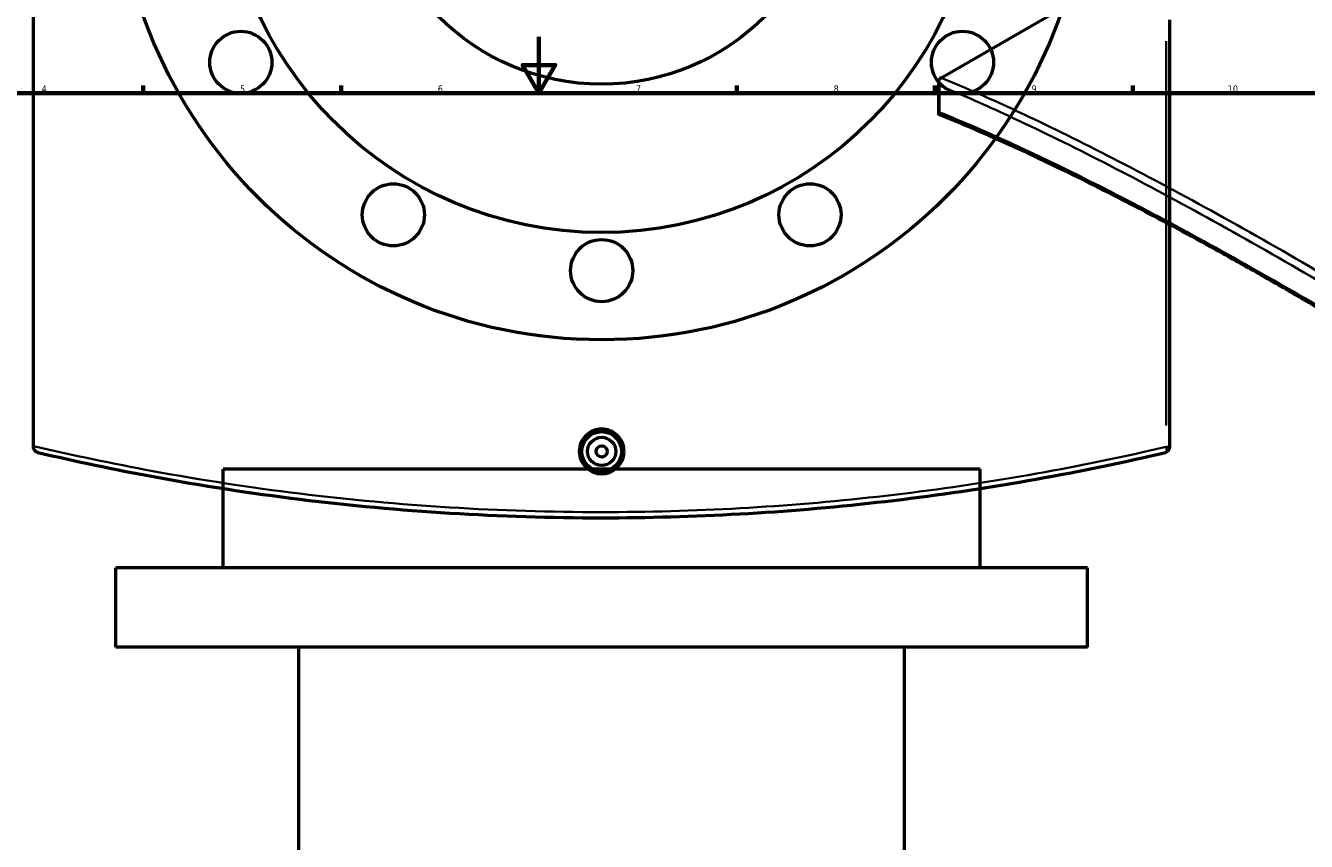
# Model space of a CAD drawing. Header units: millimetres. Extents: x -604 to 1145, y -409 to 894.
# Tile 8 of 11: x 239 to 692, y 309 to 598. Entities that reach past the tile are written whole.
import ezdxf

# ---------------------------------------------------------------- set-up
doc = ezdxf.new("R2010")
doc.units = ezdxf.units.MM
for name, color, linetype, lineweight in [('Border (ANSI)', 7, 'Continuous', 70), ('Dimension (ANSI)', 7, 'Continuous', 25), ('Visible (ANSI)', 7, 'Continuous', 50), ('Visible Narrow (ANSI)', 7, 'Continuous', 35)]:
    doc.layers.add(name, color=color, linetype=linetype, lineweight=lineweight)
doc.styles.add('Note Text (ANSI)', font='tahoma.ttf')
doc.dimstyles.new('Default - mm (ANSI)', dxfattribs={"dimtxt": 2.4, "dimasz": 2.5, "dimexe": 3.175, "dimexo": 1.6002, "dimgap": 0.8, "dimtad": 0, "dimtoh": 1, "dimdec": 0, "dimrnd": 1e-08, "dimzin": 4, "dimdsep": 46, "dimtxsty": 'Note Text (ANSI)', "dimcen": 0.09, "dimdle": 10, "dimclrd": 256, "dimclre": 256, "dimclrt": 5, "dimadec": 1, "dimazin": 1, "dimtfac": 1.27, "dimtofl": 0, "dimtmove": 0, "dimatfit": 3, "dimfxl": 1, "dimtolj": 1, "dimtzin": 4, "dimlwd": -1, "dimlwe": -1, "dimarcsym": 0})

# ---------------------------------------------------------------- blocks, each defined once
blk = doc.blocks.new('Borders Default Border')
at = {"layer": 'Border (ANSI)'}
for p, q in [((280.33, 574), (280.33, 576.8)), ((350.42, 574), (350.42, 576.8)), ((490.58, 574), (490.58, 576.8)), ((560.67, 574), (560.67, 576.8)), ((630.75, 574), (630.75, 576.8))]:
    blk.add_line(p, q, dxfattribs=at)
at = {"layer": 'Border (ANSI)', "flags": 128}
for points in [[(420.5, 594), (420.5, 574), (414.73, 584), (426.27, 584), (420.5, 574)], [(20, 20), (20, 574), (821, 574), (821, 20), (20, 20)]]:
    blk.add_lwpolyline(points, dxfattribs=at)
at = {"layer": 'Border (ANSI)', "color": 5, "true_color": 0x0000ff, "char_height": 2.4, "attachment_point": 7, "style": 'Note Text (ANSI)'}
for s, insert in [('4', (244.45, 574.4)), ('5', (314.67, 574.35)), ('6', (384.69, 574.35)), ('7', (454.8, 574.4)), ('8', (524.84, 574.35)), ('9', (594.92, 574.35)), ('10', (664.35, 574.35))]:
    blk.add_mtext(s, dxfattribs=dict(at, insert=insert))
blk = doc.blocks.new('*D7')
at = {"layer": 'Defpoints', "color": 0, "transparency": 16777216}
for p in [(413.27, 734.71), (472.14, 582.71)]:
    blk.add_point(p, dxfattribs=at)
at = {"layer": 'Dimension (ANSI)', "transparency": 16777216}
for p, q in [((428.29, 695.94), (414.18, 732.38)), ((425.08, 695.94), (428.29, 695.94))]:
    blk.add_line(p, q, dxfattribs=at)
blk.add_solid([(414.56, 732.53), (413.79, 732.23), (413.27, 734.71)], dxfattribs=at)
at = {"layer": 'Dimension (ANSI)', "color": 5, "transparency": 16777216, "insert": (416.59, 697.24), "char_height": 2.4, "attachment_point": 1, "style": 'Note Text (ANSI)'}
blk.add_mtext('\\A1;∅163', dxfattribs=at)
blk = doc.blocks.new('*D8')
at = {"layer": 'Defpoints', "color": 0, "transparency": 16777216}
for p in [(346.71, 801.43), (538.7, 515.99)]:
    blk.add_point(p, dxfattribs=at)
at = {"layer": 'Dimension (ANSI)', "transparency": 16777216}
for p, q in [((326.3, 827.1), (329.45, 827.1)), ((329.45, 827.1), (345.31, 803.51)), ((442.61, 658.71), (442.79, 658.71)), ((442.7, 658.62), (442.7, 658.8))]:
    blk.add_line(p, q, dxfattribs=at)
blk.add_solid([(345.66, 803.74), (344.97, 803.27), (346.71, 801.43)], dxfattribs=at)
at = {"layer": 'Dimension (ANSI)', "color": 5, "transparency": 16777216, "insert": (317.7, 828.39), "char_height": 2.4, "attachment_point": 1, "style": 'Note Text (ANSI)'}
blk.add_mtext('\\A1;∅344', dxfattribs=at)

msp = doc.modelspace()

# ---------------------------------------------------------------- linework, layer by layer
at = {"layer": 'Visible (ANSI)'}
for p, q in [((241.55, 449.11), (241.55, 868.31)), ((562.85, 579.49), (735.02, 678.9)), ((643.85, 448.8), (643.85, 599.96)), ((562.04, 566.67), (562.04, 578)), ((241.55, 449.11), (241.55, 448.8)), ((576.7, 440.93), (308.7, 440.93)), ((308.7, 405.93), (308.7, 440.93)), ((576.7, 405.93), (576.7, 440.93)), ((614.7, 405.93), (270.7, 405.93)), ((270.7, 377.93), (270.7, 405.93)), ((614.7, 377.93), (614.7, 405.93)), ((614.7, 377.93), (270.7, 377.93)), ((335.5, 196.51), (335.5, 377.93)), ((549.9, 196.51), (549.9, 377.93))]:
    msp.add_line(p, q, dxfattribs=at)
for centre, radius in [((442.7, 658.71), 172), ((442.7, 658.71), 134), ((442.7, 658.71), 81.5), ((314.97, 584.96), 11), ((570.44, 584.96), 11), ((368.95, 530.97), 11), ((516.45, 530.97), 11), ((442.7, 511.21), 11), ((442.7, 447.21), 7), ((442.7, 447.21), 5), ((442.7, 447.21), 2)]:
    msp.add_circle(centre, radius, dxfattribs=at)
msp.add_arc((641.85, 448.8), 2, 283.2231, 0, dxfattribs=at)
for points, knots in [([(562.34, 576.77), (562.34, 576.78), (562.34, 576.78), (562.23, 577.01), (562.14, 577.26), (562.05, 577.74), (562.03, 577.98), (562.07, 578.45), (562.14, 578.69), (562.34, 579.07), (562.47, 579.22), (562.63, 579.34)], [-0.304363, -0.304363, -0.304363, -0.304363, -0.3035876, -0.3035876, -0.2244951, -0.2244951, -0.148009, -0.148009, -0.0677389, -0.0677389, 0, 0, 0, 0]), ([(562.18, 566.47), (562.14, 566.48), (562.11, 566.51), (562.03, 566.6), (562.03, 566.71), (562.11, 566.95), (562.21, 567.1), (562.34, 567.26), (562.34, 567.27), (562.34, 567.27)], [-0.2905075, -0.2905075, -0.2905075, -0.2905075, -0.2459826, -0.2459826, -0.1287205, -0.1287205, 0, 0, 0.0010872, 0.0010872, 0.0010872, 0.0010872]), ([(844.55, 403.62), (839.04, 407.4), (833.53, 411.14), (822.55, 418.55), (817.07, 422.22), (806.15, 429.47), (800.71, 433.06), (789.87, 440.14), (784.48, 443.63), (773.75, 450.53), (768.41, 453.94), (757.81, 460.65), (752.54, 463.95), (742.08, 470.46), (736.89, 473.66), (726.6, 479.95), (721.49, 483.04), (711.39, 489.1), (706.38, 492.08), (696.48, 497.9), (691.59, 500.76), (681.91, 506.34), (677.13, 509.07), (667.69, 514.39), (663.03, 516.99), (653.84, 522.05), (649.31, 524.52), (640.4, 529.3), (636.01, 531.63), (627.37, 536.13), (623.12, 538.32), (614.78, 542.54), (610.68, 544.57), (602.64, 548.5), (598.7, 550.39), (591.93, 553.56), (589.08, 554.88), (582.05, 558.06), (577.94, 559.88), (569.91, 563.32), (565.99, 564.94), (562.18, 566.47)], [5.187343, 5.187343, 5.187343, 5.187343, 7.24537, 7.24537, 9.303397, 9.303397, 11.361424, 11.361424, 13.419452, 13.419452, 15.477479, 15.477479, 17.535506, 17.535506, 19.593534, 19.593534, 21.651561, 21.651561, 23.709588, 23.709588, 25.767615, 25.767615, 27.825643, 27.825643, 29.88367, 29.88367, 31.941697, 31.941697, 33.999725, 33.999725, 36.057752, 36.057752, 38.115779, 38.115779, 40.173806, 40.173806, 41.717327, 41.717327, 44.032608, 44.032608, 46.347888, 46.347888, 46.347888, 46.347888]), ([(450.64, 447.21), (450.64, 446.22), (450.44, 445.16), (449.63, 443.2), (449.02, 442.31), (447.61, 440.9), (446.72, 440.29), (444.76, 439.48), (443.7, 439.29), (441.71, 439.29), (440.65, 439.48), (438.69, 440.29), (437.8, 440.9), (436.39, 442.31), (435.78, 443.2), (434.97, 445.16), (434.77, 446.22), (434.77, 448.21), (434.97, 449.27), (435.78, 451.22), (436.39, 452.12), (437.8, 453.52), (438.69, 454.13), (440.65, 454.94), (441.71, 455.14), (443.7, 455.14), (444.76, 454.94), (446.72, 454.13), (447.61, 453.52), (449.02, 452.12), (449.63, 451.22), (450.44, 449.27), (450.64, 448.21), (450.64, 447.21)], [0, 0, 0, 0, 0.298721, 0.298721, 0.597442, 0.597442, 0.896124, 0.896124, 1.194807, 1.194807, 1.493489, 1.493489, 1.792172, 1.792172, 2.090893, 2.090893, 2.389614, 2.389614, 2.688334, 2.688334, 2.987055, 2.987055, 3.285738, 3.285738, 3.58442, 3.58442, 3.883103, 3.883103, 4.181785, 4.181785, 4.480506, 4.480506, 4.779227, 4.779227, 4.779227, 4.779227]), ([(243.1, 446.85), (243.09, 446.85), (243.09, 446.85), (242.88, 446.9), (242.68, 446.98), (242.31, 447.21), (242.15, 447.36), (241.86, 447.71), (241.74, 447.92), (241.59, 448.36), (241.55, 448.57), (241.55, 448.8)], [-0.304363, -0.304363, -0.304363, -0.304363, -0.3035876, -0.3035876, -0.2244951, -0.2244951, -0.148009, -0.148009, -0.0677389, -0.0677389, 0, 0, 0, 0]), ([(243.1, 446.85), (256.52, 443.7), (270.16, 440.83), (301.04, 435.11), (318.37, 432.43), (370.97, 425.95), (406.84, 423.71), (442.7, 423.71), (475.38, 423.71), (508.06, 425.57), (572.21, 432.77), (603.66, 438.12), (636.8, 445.57), (639.56, 446.2), (642.31, 446.85)], [1.015262, 1.015262, 1.015262, 1.015262, 5.367278, 5.367278, 10.734555, 10.734555, 21.46911, 21.46911, 21.46911, 31.249882, 31.249882, 41.030648, 41.030648, 41.922943, 41.922943, 41.922943, 41.922943])]:
    msp.add_open_spline(points, degree=3, knots=knots, dxfattribs=at)
msp.add_open_spline([(562.85, 579.49), (562.78, 579.45), (562.7, 579.4), (562.63, 579.34)], degree=3, dxfattribs=at)
at = {"layer": 'Visible Narrow (ANSI)'}
for p, q in [((642.5, 592.4), (642.5, 456.35)), ((562.34, 567.27), (562.34, 576.77)), ((642.62, 448.8), (643.85, 448.8))]:
    msp.add_line(p, q, dxfattribs=at)
msp.add_ellipse((641.85, 448.8), major_axis=(0.46, -1.95), ratio=0.317141, start_param=0.074821, end_param=1.421594, dxfattribs=at)
for points, knots in [([(562.34, 576.77), (569.6, 573.76), (577.22, 570.41), (595.02, 562.2), (605.38, 557.17), (637.99, 540.61), (661.77, 527.63), (687.13, 512.99), (710.23, 499.65), (734.65, 484.93), (785.11, 453.29), (811.13, 436.38), (839.82, 417.05), (842.23, 415.42), (844.63, 413.79)], [1.015262, 1.015262, 1.015262, 1.015262, 5.367278, 5.367278, 10.734555, 10.734555, 21.46911, 21.46911, 21.46911, 31.249882, 31.249882, 41.030648, 41.030648, 41.922943, 41.922943, 41.922943, 41.922943]), ([(846.14, 416.06), (843.74, 417.69), (841.33, 419.32), (812.63, 438.7), (786.59, 455.64), (736.11, 487.34), (711.67, 502.08), (688.54, 515.44), (663.16, 530.09), (639.35, 543.08), (606.69, 559.62), (596.32, 564.65), (578.22, 572.97), (570.35, 576.41), (562.85, 579.49)], [-41.922943, -41.922943, -41.922943, -41.922943, -41.030648, -41.030648, -31.249882, -31.249882, -21.46911, -21.46911, -21.46911, -10.734555, -10.734555, -5.367278, -5.367278, -0.869408, -0.869408, -0.869408, -0.869408]), ([(844.63, 404.29), (841.55, 406.39), (838.48, 408.49), (809.49, 428.16), (783.84, 444.93), (734.06, 476.27), (709.95, 490.83), (687.13, 504.01), (664.3, 517.19), (642.75, 528.98), (602.92, 549.38), (584.64, 557.98), (566.18, 565.7), (564.25, 566.5), (562.34, 567.27)], [5.187343, 5.187343, 5.187343, 5.187343, 6.331543, 6.331543, 15.993401, 15.993401, 25.655265, 25.655265, 25.655265, 35.317128, 35.317128, 44.978986, 44.978986, 46.123212, 46.123212, 46.123212, 46.123212]), ([(642.5, 448.8), (639.75, 448.15), (636.98, 447.52), (603.81, 440.09), (572.33, 434.75), (508.12, 427.56), (475.41, 425.71), (442.7, 425.71), (406.81, 425.71), (370.9, 427.94), (318.25, 434.41), (300.9, 437.09), (269.53, 442.87), (255.43, 445.84), (241.55, 449.11)], [-41.922943, -41.922943, -41.922943, -41.922943, -41.030648, -41.030648, -31.249882, -31.249882, -21.46911, -21.46911, -21.46911, -10.734555, -10.734555, -5.367278, -5.367278, -0.869408, -0.869408, -0.869408, -0.869408])]:
    msp.add_open_spline(points, degree=3, knots=knots, dxfattribs=at)

# ---------------------------------------------------------------- block references
msp.add_blockref('Borders Default Border', (0, 0))

# ---------------------------------------------------------------- dimensions: what is measured, and where the dimension line sits
at = {"layer": 'Dimension (ANSI)'}
for p1, p2, picture, middle in [((538.7, 515.99), (346.71, 801.43), '*D8', (321.6, 827.1)), ((472.14, 582.71), (413.27, 734.71), '*D7', (420.44, 695.94))]:
    dim = msp.add_diameter_dim_2p(p1=p1, p2=p2, dimstyle='Default - mm (ANSI)', override={"dimgap": 0.8, "dimtih": 1, "dimdec": 0, "dimlfac": 1, "dimtol": 0, "dimlim": 0, "dimtp": 0, "dimtm": 0, "dimtdec": 2}, dxfattribs=at)
    dim.commit()
    dim.dimension.update_dxf_attribs({"geometry": picture, "text_midpoint": middle, "dimtype": 163})

doc.saveas('drawing.dxf')
